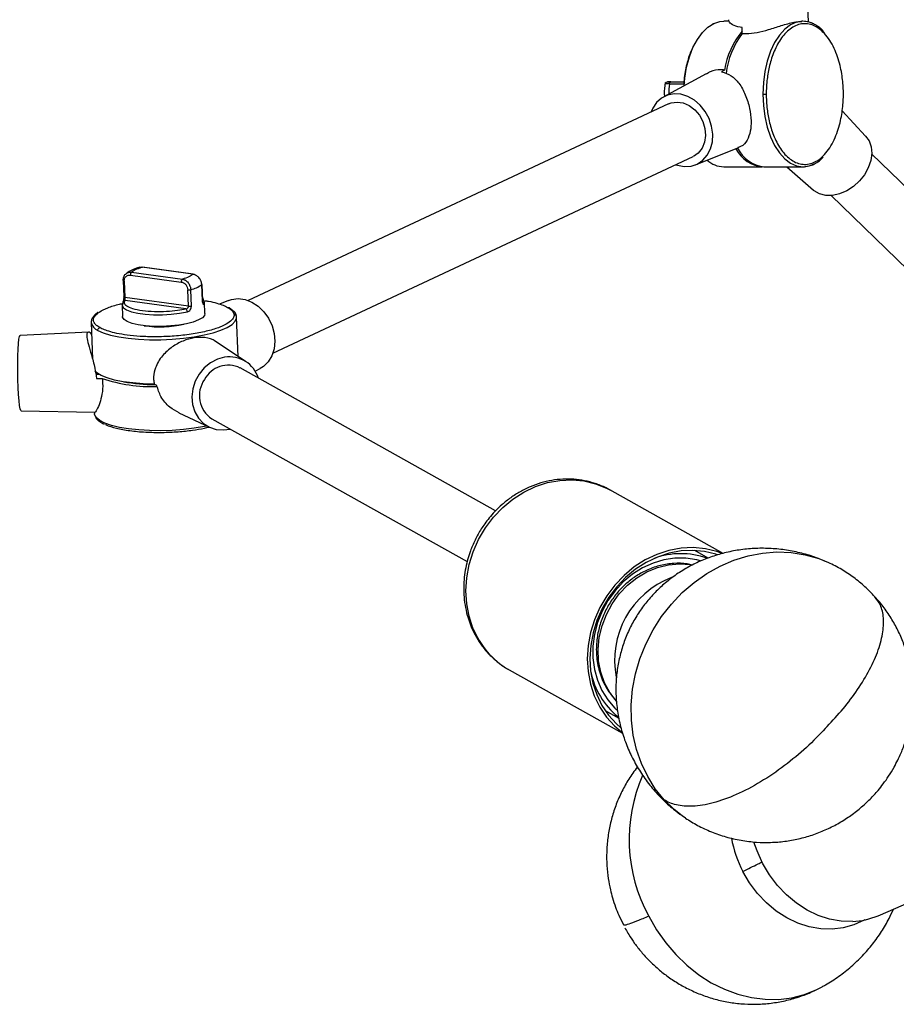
# Model space of a CAD drawing. Header units: millimetres. Extents: x -451 to 1441, y 43 to 1355.
# Tile 6 of 11: x -155 to 25, y 1018 to 1221. Entities that reach past the tile are written whole.
import ezdxf

# ---------------------------------------------------------------- set-up
doc = ezdxf.new("R2010")
doc.units = ezdxf.units.MM

msp = doc.modelspace()

# ---------------------------------------------------------------- linework, layer by layer
at = {"color": 7, "linetype": 'Continuous', "lineweight": 25}
for p, q in [((7.2, 1220.38), (6.67, 1235.53)), ((-9.16, 1220.53), (-10.28, 1220.53)), ((6.03, 1220.53), (5.81, 1220.53)), ((-6.46, 1218.02), (-6.44, 1219.23)), ((10.41, 1218.23), (10.08, 1218.59)), ((-13.86, 1209.73), (-22.65, 1204.96)), ((-10.1, 1210.47), (-10.73, 1210.13)), ((-21.61, 1208.02), (-18.48, 1208.03)), ((-21.48, 1207.64), (-18.55, 1207.64)), ((-21.64, 1203.51), (-108.32, 1162.98)), ((18.99, 1196.85), (14.15, 1202.06)), ((-16.09, 1190.94), (-7.36, 1194.41)), ((-103.24, 1152.11), (-16.56, 1192.64)), ((99.92, 1115.94), (20.22, 1193.23)), ((-10.28, 1190.53), (-2.33, 1190.53)), ((-1.91, 1190.53), (6.03, 1190.53)), ((2.73, 1190.53), (8.21, 1185.73)), ((11.87, 1184.62), (91.56, 1107.33)), ((-130.22, 1169.82), (-130.79, 1169.78)), ((-119.75, 1168.38), (-130.22, 1169.82)), ((-119.67, 1168.39), (-130.13, 1169.83)), ((-134.09, 1167.07), (-133.97, 1163.7)), ((-132.59, 1168.22), (-122.13, 1166.78)), ((-132.34, 1168.83), (-121.88, 1167.39)), ((-133.86, 1166.96), (-133.74, 1163.59)), ((-120.64, 1161.79), (-120.76, 1165.16)), ((-120.03, 1161.83), (-120.15, 1165.19)), ((-117.89, 1166.25), (-117.76, 1162.88)), ((-117.74, 1162.93), (-117.86, 1166.29)), ((-120.64, 1161.79), (-133.74, 1163.59)), ((-134.18, 1162.48), (-134.32, 1162.04)), ((-134.32, 1162.04), (-134.23, 1159.64)), ((-121.16, 1161.23), (-133.71, 1162.95)), ((-117.33, 1162.64), (-117.41, 1162.86)), ((-117.24, 1160.26), (-117.33, 1162.66)), ((-112.38, 1163), (-114.26, 1162.25)), ((-111.14, 1160.58), (-112.26, 1161.49)), ((-110.41, 1151.46), (-110.71, 1159.53)), ((-140.69, 1158.44), (-140.41, 1150.86)), ((-141.17, 1156.43), (-155.33, 1155.73)), ((-108.74, 1150.36), (-115.07, 1154.53)), ((-57.31, 1119.62), (-109.96, 1149.06)), ((-106.87, 1148.41), (-105.83, 1148.97)), ((-139.17, 1147.79), (-139.74, 1147.78)), ((-139.6, 1146.91), (-138.39, 1146.92)), ((-127.15, 1145.46), (-127.7, 1145.74)), ((-155.11, 1140.23), (-139.96, 1139.92)), ((-140.01, 1139.92), (-140, 1139.68)), ((-139.98, 1139.49), (-140, 1139.68)), ((-122.59, 1139.8), (-116.29, 1136.85)), ((-115.82, 1138.58), (-63.16, 1109.14)), ((-10.36, 1110.84), (-33.74, 1123.91)), ((-13.45, 1109.86), (-16.26, 1111.44)), ((10.52, 1109.3), (11.3, 1108.96)), ((-54.48, 1086.81), (-54.62, 1086.89)), ((-54.48, 1086.81), (-31.11, 1073.75)), ((-32.73, 1080.72), (-32.4, 1080.4)), ((-34.7, 1078.45), (-31.9, 1076.88)), ((21.55, 1036.16), (52.22, 1049.39)), ((-31.92, 1036.25), (-30.94, 1034.25)), ((9.44, 1021.19), (10.02, 1021.5))]:
    msp.add_line(p, q, dxfattribs=at)
at = {"color": 8, "linetype": 'Continuous', "lineweight": 25}
for p, q in [((-21.21, 1208.02), (-18.48, 1208.02)), ((-117.74, 1162.93), (-117.76, 1162.88)), ((-139.1, 1147.75), (-139.73, 1147.74)), ((-62.38, 1095.89), (-61.97, 1095.43)), ((-32.7, 1080.74), (-32.4, 1080.4))]:
    msp.add_line(p, q, dxfattribs=at)
at = {"color": 7, "linetype": 'Continuous', "lineweight": 25, "flags": 128}
for points in [[(-18.45, 1207.25), (-18.3, 1208.81), (-17.92, 1211.06), (-17.35, 1213.17), (-16.61, 1215.1), (-15.71, 1216.79), (-14.68, 1218.2), (-13.54, 1219.3), (-12.32, 1220.06)], [(-12.32, 1220.06), (-11.05, 1220.46), (-10.28, 1220.53)], [(8.25, 1219.98), (7.32, 1220.35), (6.03, 1220.53)], [(-21.48, 1207.64), (-21.47, 1207.72), (-21.44, 1207.79), (-21.42, 1207.86), (-21.38, 1207.91), (-21.34, 1207.96), (-21.3, 1207.99), (-21.26, 1208.01), (-21.21, 1208.02)], [(-20.16, 1190.96), (-19.82, 1190.85), (-18.4, 1190.58), (-17.01, 1190.67), (-15.72, 1191.11), (-14.59, 1191.87), (-13.67, 1192.92), (-13, 1194.21), (-12.62, 1195.68), (-12.54, 1197.27), (-12.77, 1198.89), (-13.29, 1200.48), (-14.09, 1201.95), (-15.12, 1203.24), (-16.33, 1204.29), (-17.68, 1205.05), (-19.09, 1205.49), (-20.5, 1205.58), (-21.85, 1205.31), (-23.07, 1204.71), (-24.1, 1203.8), (-24.9, 1202.62), (-25.24, 1201.83)], [(-21.64, 1203.51), (-21.11, 1203.72), (-19.89, 1203.89), (-18.61, 1203.7), (-17.37, 1203.16), (-16.24, 1202.29), (-15.28, 1201.17), (-14.57, 1199.85), (-14.14, 1198.41), (-14.02, 1196.96), (-14.22, 1195.58), (-14.73, 1194.35), (-15.51, 1193.36), (-16.52, 1192.66)], [(18.99, 1196.85), (19.68, 1195.88), (20.11, 1194.65), (20.23, 1193.28), (20.03, 1191.82), (19.52, 1190.34), (18.73, 1188.91), (17.69, 1187.61), (16.46, 1186.48), (15.08, 1185.58), (13.63, 1184.96), (12.16, 1184.64), (10.76, 1184.64), (9.49, 1184.96), (8.4, 1185.58), (8.21, 1185.73)], [(6.03, 1190.53), (7.32, 1190.71), (8.27, 1191.1)], [(-134.07, 1167.11), (-134.09, 1167.09), (-134.09, 1167.07)], [(-119.67, 1168.39), (-119.7, 1168.39), (-119.75, 1168.38)], [(-117.89, 1166.25), (-117.87, 1166.27), (-117.86, 1166.29)], [(-117.33, 1162.66), (-117.39, 1162.91), (-117.57, 1163.18)], [(-112.38, 1163), (-111.73, 1163.21), (-110.36, 1163.36), (-108.94, 1163.17), (-107.54, 1162.63), (-106.23, 1161.78), (-105.07, 1160.65), (-104.1, 1159.3), (-103.39, 1157.78), (-102.95, 1156.18), (-102.81, 1154.56), (-102.98, 1153), (-103.46, 1151.57), (-104.2, 1150.35), (-105.19, 1149.38), (-105.83, 1148.97)], [(-117.24, 1160.26), (-117.32, 1159.9), (-117.76, 1159.42), (-118.54, 1158.96), (-119.64, 1158.54), (-121.01, 1158.19), (-122.58, 1157.91), (-124.29, 1157.72), (-126.06, 1157.63), (-127.82, 1157.64), (-129.48, 1157.75), (-130.98, 1157.95), (-132.26, 1158.25), (-133.25, 1158.61), (-133.91, 1159.04), (-134.21, 1159.51), (-134.23, 1159.64)], [(-110.71, 1159.53), (-110.81, 1159.96), (-111.01, 1160.3)], [(-155.11, 1140.23), (-155.17, 1140.27), (-155.3, 1140.62), (-155.43, 1141.31), (-155.55, 1142.32), (-155.65, 1143.59), (-155.74, 1145.06), (-155.8, 1146.68), (-155.83, 1148.35), (-155.83, 1150), (-155.81, 1151.56), (-155.75, 1152.96), (-155.67, 1154.12), (-155.57, 1154.99), (-155.46, 1155.54), (-155.33, 1155.73), (-155.33, 1155.73)], [(-113.17, 1151.27), (-114.67, 1150.86), (-116.1, 1150.11), (-117.37, 1149.08), (-118.43, 1147.79), (-119.24, 1146.32), (-119.75, 1144.74), (-119.94, 1143.11), (-119.8, 1141.51), (-119.33, 1140.02), (-118.57, 1138.71), (-117.54, 1137.64), (-116.29, 1136.86), (-114.88, 1136.4), (-113.38, 1136.29), (-112.06, 1136.48)], [(-127.7, 1145.74), (-129.95, 1145.81), (-132.1, 1145.98), (-134.08, 1146.24), (-135.86, 1146.58), (-137.39, 1147.01), (-138.62, 1147.5), (-139.54, 1148.05), (-139.92, 1148.39)], [(-10.58, 1110.81), (-11.67, 1111.21), (-14.06, 1111.8), (-16.54, 1112.03), (-19.06, 1111.92), (-21.58, 1111.45), (-24.06, 1110.64), (-26.46, 1109.5), (-28.72, 1108.05), (-30.83, 1106.31), (-32.73, 1104.32), (-34.4, 1102.11), (-35.81, 1099.71), (-36.93, 1097.17), (-37.74, 1094.53), (-38.24, 1091.84), (-38.41, 1089.14), (-38.25, 1086.47), (-37.76, 1083.9), (-36.95, 1081.45), (-35.84, 1079.17), (-34.44, 1077.09), (-32.78, 1075.27), (-31.33, 1074.04)], [(-11.54, 1110.53), (-11.88, 1110.65), (-14.21, 1111.22), (-16.61, 1111.45), (-19.06, 1111.34), (-21.51, 1110.88), (-23.92, 1110.09), (-26.25, 1108.99), (-28.45, 1107.58), (-30.5, 1105.89), (-32.34, 1103.95), (-33.97, 1101.8), (-35.33, 1099.47), (-36.42, 1097.01), (-37.22, 1094.44), (-37.7, 1091.82), (-37.87, 1089.2), (-37.71, 1086.61), (-37.23, 1084.11), (-36.45, 1081.73), (-35.37, 1079.51), (-34.01, 1077.5), (-32.39, 1075.72), (-31.54, 1074.97)], [(-15.05, 1109.33), (-15.83, 1109.53), (-18.05, 1109.86), (-20.32, 1109.86), (-22.6, 1109.51), (-24.85, 1108.83), (-27.02, 1107.83), (-29.07, 1106.53), (-30.97, 1104.96), (-32.67, 1103.14), (-34.14, 1101.11), (-35.36, 1098.91), (-36.29, 1096.58), (-36.92, 1094.18), (-37.25, 1091.74), (-37.25, 1089.31), (-36.94, 1086.94), (-36.32, 1084.68), (-35.4, 1082.57), (-34.19, 1080.65), (-32.73, 1078.96), (-32.29, 1078.54)], [(-18.16, 1056.27), (-18.17, 1056.28), (-18.87, 1056.77)], [(16.32, 1034.96), (13.94, 1035.03), (11.55, 1035.45), (9.19, 1036.22), (6.9, 1037.32), (4.71, 1038.74), (2.67, 1040.44), (0.8, 1042.41), (-0.85, 1044.6), (-2.26, 1046.98), (-3.41, 1049.51), (-4.04, 1051.33)]]:
    msp.add_lwpolyline(points, dxfattribs=at)
at = {"color": 8, "linetype": 'Continuous', "lineweight": 25, "flags": 128}
for points in [[(6.03, 1220.53), (4.75, 1220.35), (3.49, 1219.8), (2.3, 1218.9), (1.2, 1217.67), (0.22, 1216.14), (-0.62, 1214.35), (-1.29, 1212.34), (-1.79, 1210.17), (-2.09, 1207.88), (-2.19, 1205.53)], [(-2.19, 1205.53), (-2.09, 1203.18), (-1.79, 1200.9), (-1.29, 1198.72), (-0.62, 1196.71), (0.22, 1194.92), (1.2, 1193.4), (2.3, 1192.17), (3.49, 1191.26), (4.75, 1190.71), (6.03, 1190.53)], [(-130.22, 1169.82), (-130.16, 1169.83), (-130.13, 1169.83)], [(-134.09, 1167.07), (-134.09, 1167.06), (-134.09, 1167.04), (-134.06, 1167.02), (-134.03, 1167), (-133.98, 1166.98), (-133.93, 1166.97), (-133.86, 1166.96)], [(-134.32, 1162.04), (-134.31, 1161.98), (-134.04, 1161.49), (-133.4, 1161.05), (-132.4, 1160.67), (-131.09, 1160.36), (-129.55, 1160.15), (-127.83, 1160.04), (-126.01, 1160.03), (-124.19, 1160.14), (-122.44, 1160.34), (-120.85, 1160.64)], [(-117.46, 1162.23), (-117.33, 1162.57), (-117.33, 1162.66)], [(-139.32, 1156.82), (-138.18, 1156.3), (-136.72, 1155.85), (-135, 1155.47), (-133.04, 1155.18), (-130.91, 1154.98), (-128.65, 1154.89), (-126.31, 1154.89), (-123.96, 1154.99), (-121.65, 1155.19), (-119.44, 1155.49), (-117.39, 1155.87), (-115.54, 1156.33), (-113.94, 1156.85), (-112.63, 1157.43), (-111.64, 1158.04), (-111, 1158.68), (-110.72, 1159.32), (-110.71, 1159.53)], [(-116.8, 1137.1), (-117.31, 1136.99), (-119.42, 1136.64), (-121.67, 1136.37), (-123.99, 1136.2), (-126.35, 1136.12), (-128.66, 1136.15), (-130.89, 1136.28), (-132.98, 1136.51), (-134.87, 1136.82), (-136.51, 1137.23), (-137.88, 1137.7), (-138.92, 1138.24), (-139.63, 1138.83), (-139.97, 1139.45), (-139.98, 1139.49)], [(-61.97, 1095.43), (-62.77, 1097.88), (-63.26, 1100.46), (-63.42, 1103.12), (-63.25, 1105.82), (-62.76, 1108.52), (-61.94, 1111.15), (-60.82, 1113.69), (-59.41, 1116.09), (-57.74, 1118.3), (-55.84, 1120.3), (-53.74, 1122.03), (-51.47, 1123.48), (-49.07, 1124.62), (-46.6, 1125.43), (-44.07, 1125.9), (-41.55, 1126.02), (-39.08, 1125.78), (-36.69, 1125.19), (-34.42, 1124.27), (-33.74, 1123.91)], [(-22.54, 1060.04), (-24.38, 1062.31), (-25.95, 1064.82), (-27.24, 1067.52), (-28.24, 1070.39), (-28.92, 1073.39), (-29.29, 1076.49), (-29.33, 1079.65), (-29.05, 1082.83), (-28.46, 1086), (-27.55, 1089.12), (-26.34, 1092.16), (-24.84, 1095.07), (-23.08, 1097.83), (-21.06, 1100.4), (-18.82, 1102.75), (-16.39, 1104.85), (-13.78, 1106.68), (-11.03, 1108.22), (-8.17, 1109.45), (-5.24, 1110.35), (-2.27, 1110.92), (0.7, 1111.15), (3.65, 1111.03), (6.53, 1110.57), (9.31, 1109.77), (10.52, 1109.3)], [(-32.4, 1080.4), (-33.77, 1082.17), (-34.85, 1084.17), (-35.62, 1086.36), (-36.06, 1088.68), (-36.17, 1091.09), (-35.93, 1093.52), (-35.36, 1095.93), (-34.47, 1098.26), (-33.28, 1100.46), (-31.81, 1102.48), (-30.1, 1104.28), (-28.18, 1105.81), (-26.1, 1107.04), (-23.91, 1107.94), (-21.65, 1108.5), (-19.38, 1108.7), (-17.14, 1108.53), (-16.76, 1108.47)], [(-18.87, 1056.77), (-20.46, 1058.02), (-22.54, 1060.04)], [(18.79, 1035.28), (18.66, 1035.21), (16.58, 1034.25), (14.37, 1033.62), (12.07, 1033.35), (9.72, 1033.42), (7.35, 1033.84), (5.01, 1034.61), (2.74, 1035.71), (0.57, 1037.11), (-1.45, 1038.81), (-3.29, 1040.76), (-4.93, 1042.93), (-6.32, 1045.3)], [(-25.73, 1036.06), (-24.1, 1033.23), (-22.23, 1030.58), (-20.14, 1028.14), (-17.86, 1025.94), (-15.41, 1024), (-12.83, 1022.35), (-10.14, 1021), (-7.38, 1019.97), (-4.57, 1019.27), (-1.76, 1018.92), (1.03, 1018.91), (3.77, 1019.25), (6.41, 1019.93), (8.94, 1020.94), (9.44, 1021.19)]]:
    msp.add_lwpolyline(points, dxfattribs=at)
at = {"color": 7, "linetype": 'Continuous', "lineweight": 25}
for centre, radius, start, end in [((5.91, 1208.06), 16.19, 139.8098, 171.4537), ((7.74, 1207.48), 17.69, 143.4083, 172.5874), ((-1.81, 1197.13), 6.6, 205.87, 267.2846), ((-1.1, 1197.55), 7.07, 206.62, 263.3758), ((-10.12, 1195.91), 5.38, 228.3274, 268.3181), ((-131.93, 1168.3), 0.67, 128.4364, 186.8794), ((-121.47, 1166.86), 0.67, 128.4364, 186.8794), ((-120.55, 1166.76), 1.61, 262.5524, 284.3578), ((-121.57, 1171.2), 6.17, 283.3236, 306.6644), ((-121.5, 1160.67), 0.648, 357.5191, 58.5877), ((-120.43, 1163.39), 1.61, 262.5524, 284.3578), ((-126.47, 1180.19), 22.65, 261.6918, 282.4917), ((-112.14, 1145.15), 6.2, 16.8623, 99.5036), ((-112.44, 1144.13), 5.51, 63.316, 152.5507), ((-128.36, 1175.92), 30.69, 250.9118, 272.3859), ((-127.45, 1182.98), 37.33, 259.9336, 269.9106), ((-112.64, 1143.36), 5.74, 144.7747, 236.3198), ((-19.14, 1094.81), 15.97, 70.2083, 109.9472), ((-21.99, 1089.65), 16.03, 191.7022, 230.8934), ((15.67, 1049.84), 14.89, 272.4949, 293.2691)]:
    msp.add_arc(centre, radius, start, end, dxfattribs=at)
at = {"color": 8, "linetype": 'Continuous', "lineweight": 25}
for centre, radius, start, end in [((-6.42, 1205.54), 15.2, 172.0481, 180.0736), ((-117.97, 1162.2), 0.51, 2.8581, 60.2447), ((-138.59, 1158.82), 2.13, 190.4197, 250.0171), ((-14.45, 1088.78), 18.32, 111.0746, 191.1288), ((-45.98, 1101.75), 17.19, 201.579, 239.8034), ((2.99, 1051.85), 32.78, 156.1774, 208.7954), ((16.02, 1056.92), 25.18, 190.9871, 207.485)]:
    msp.add_arc(centre, radius, start, end, dxfattribs=at)
at = {"color": 7, "linetype": 'Continuous', "lineweight": 25}
for points, knots in [([(-12.59, 1219.91), (-12.58, 1219.93), (-12.55, 1219.99), (-12.45, 1220.04), (-12.36, 1220.05), (-12.32, 1220.06)], [0, 0, 0, 0, 0.128628, 0.581284, 1, 1, 1, 1]), ([(-6.44, 1219.23), (-7.05, 1219.35), (-8.27, 1219.58), (-9.23, 1220.3), (-9.24, 1220.69), (-9.24, 1220.86)], [0, 0, 0, 0, 0.359741, 0.717915, 1, 1, 1, 1]), ([(-6.46, 1218.02), (-6.2, 1218), (-5.28, 1217.94), (-3.42, 1218.17), (-0.91, 1218.84), (1.71, 1219.68), (4.17, 1220.4), (5.3, 1220.47), (5.81, 1220.51)], [0, 0, 0, 0, 0.070123, 0.244799, 0.418698, 0.611977, 0.824783, 1, 1, 1, 1]), ([(8.46, 1219.89), (8.41, 1219.92), (8.05, 1220.13), (7.25, 1220.43), (6.46, 1220.49), (6.03, 1220.53)], [0, 0, 0, 0, 0.061523, 0.487752, 1, 1, 1, 1]), ([(10.24, 1218.5), (10.1, 1218.67), (9.74, 1219.08), (9.13, 1219.52), (8.67, 1219.78), (8.46, 1219.89)], [0, 0, 0, 0, 0.265649, 0.659164, 1, 1, 1, 1]), ([(14.4, 1205.53), (14.4, 1206.44), (14.35, 1207.43), (14.11, 1209.57), (13.91, 1210.71), (13.44, 1212.47), (13.26, 1213.06), (12.82, 1214.23), (12.57, 1214.81), (12.01, 1215.93), (11.69, 1216.47), (10.99, 1217.46), (10.6, 1217.92), (10.19, 1218.32)], [0, 0, 0, 0, 0.25, 0.25, 0.5, 0.5, 0.625, 0.625, 0.75, 0.75, 0.875, 0.875, 1, 1, 1, 1]), ([(-16.79, 1214.8), (-16.83, 1214.73), (-17.25, 1213.95), (-17.84, 1212), (-18.43, 1209.48), (-18.51, 1207.79), (-18.53, 1207.2)], [0, 0, 0, 0, 0.031942, 0.394518, 0.787788, 1, 1, 1, 1]), ([(-10.1, 1210.47), (-10.37, 1210.5), (-11.31, 1210.61), (-12.66, 1210.4), (-13.57, 1209.82), (-13.82, 1209.66)], [0, 0, 0, 0, 0.224795, 0.784758, 1, 1, 1, 1]), ([(-10.73, 1210.13), (-10.04, 1209.91), (-8.67, 1209.48), (-7.04, 1207.77), (-5.74, 1205.45), (-4.89, 1202.68), (-4.57, 1200.03), (-4.72, 1197.75), (-5.4, 1195.92), (-6.29, 1194.8), (-7.18, 1194.55), (-7.38, 1194.49)], [0, 0, 0, 0, 0.116547, 0.232586, 0.360517, 0.489558, 0.605553, 0.715601, 0.832341, 0.960913, 1, 1, 1, 1]), ([(-22.32, 1207.89), (-22.45, 1207.1), (-22.6, 1206.15), (-22.5, 1205.21), (-22.49, 1205.05)], [0, 0, 0, 0, 0.835894, 1, 1, 1, 1]), ([(-21.69, 1208.01), (-21.86, 1208), (-22.06, 1207.99), (-22.24, 1207.86), (-22.3, 1207.79), (-22.34, 1207.71), (-22.36, 1207.65), (-22.37, 1207.61), (-22.37, 1207.6)], [0, 0, 0, 0, 0.624544, 0.738239, 0.836355, 0.92156, 0.961168, 1, 1, 1, 1]), ([(-21.21, 1208.02), (-21.3, 1208.02), (-21.38, 1208.02), (-21.52, 1208.02), (-21.58, 1208.02), (-21.69, 1208.02), (-21.74, 1208.02), (-21.81, 1208.02), (-21.84, 1208.02), (-21.89, 1208.02), (-21.89, 1208.02), (-21.8, 1208.02), (-21.72, 1208.02), (-21.61, 1208.02)], [0, 0, 0, 0, 0.125, 0.125, 0.25, 0.25, 0.375, 0.375, 0.5, 0.5, 0.75, 0.75, 1, 1, 1, 1]), ([(-18.29, 1208.02), (-18.34, 1208.02), (-18.41, 1207.98), (-18.5, 1207.84), (-18.54, 1207.74), (-18.55, 1207.64)], [0, 0, 0, 0, 0.5, 0.5, 1, 1, 1, 1]), ([(-2.19, 1205.53), (-2.14, 1205.53), (-2.08, 1205.53), (-1.95, 1205.53), (-1.88, 1205.53), (-1.75, 1205.53), (-1.68, 1205.53), (-1.57, 1205.53), (-1.53, 1205.53), (-1.5, 1205.53)], [0, 0, 0, 0, 0.25, 0.25, 0.5, 0.5, 0.75, 0.75, 1, 1, 1, 1]), ([(10.19, 1192.74), (10.6, 1193.14), (10.99, 1193.6), (11.69, 1194.59), (12.01, 1195.13), (12.57, 1196.25), (12.82, 1196.83), (13.26, 1198), (13.44, 1198.59), (13.91, 1200.35), (14.11, 1201.49), (14.35, 1203.63), (14.4, 1204.62), (14.4, 1205.53)], [0, 0, 0, 0, 0.125, 0.125, 0.25, 0.25, 0.375, 0.375, 0.5, 0.5, 0.75, 0.75, 1, 1, 1, 1]), ([(14.4, 1205.53), (14.43, 1205.53), (14.5, 1205.53), (14.48, 1205.53), (14.42, 1205.53), (14.39, 1205.53)], [0, 0, 0, 0, 0.362345, 0.754061, 1, 1, 1, 1]), ([(8.47, 1191.17), (8.68, 1191.29), (9.14, 1191.54), (9.74, 1191.98), (10.1, 1192.39), (10.24, 1192.56)], [0, 0, 0, 0, 0.33566, 0.732265, 1, 1, 1, 1]), ([(6.03, 1190.53), (6.46, 1190.57), (7.25, 1190.63), (8.06, 1190.93), (8.42, 1191.14), (8.47, 1191.17)], [0, 0, 0, 0, 0.508883, 0.932312, 1, 1, 1, 1]), ([(-130.64, 1169.83), (-131.34, 1169.63), (-132.53, 1169.28), (-133.26, 1168.64), (-133.56, 1168.39)], [0, 0, 0, 0, 0.593499, 1, 1, 1, 1]), ([(-132.34, 1168.83), (-132.18, 1169.01), (-131.91, 1169.19), (-131.18, 1169.53), (-130.73, 1169.68), (-130.22, 1169.82)], [0, 0, 0, 0, 0.5, 0.5, 1, 1, 1, 1]), ([(-134.07, 1167.11), (-134.07, 1167.24), (-134.07, 1167.49), (-133.93, 1167.95), (-133.77, 1168.31), (-133.57, 1168.43), (-133.56, 1168.43)], [0, 0, 0, 0, 0.245848, 0.492238, 0.979744, 1, 1, 1, 1]), ([(-133.86, 1166.96), (-133.86, 1167.06), (-133.86, 1167.15), (-133.83, 1167.33), (-133.81, 1167.42), (-133.75, 1167.59), (-133.71, 1167.67), (-133.62, 1167.81), (-133.56, 1167.88), (-133.39, 1168.05), (-133.24, 1168.14), (-132.93, 1168.23), (-132.76, 1168.24), (-132.59, 1168.22)], [0, 0, 0, 0, 0.125, 0.125, 0.25, 0.25, 0.375, 0.375, 0.5, 0.5, 0.75, 0.75, 1, 1, 1, 1]), ([(-119.75, 1168.38), (-119.92, 1168.2), (-120.19, 1168.02), (-120.92, 1167.68), (-121.37, 1167.52), (-121.88, 1167.39)], [0, 0, 0, 0, 0.5, 0.5, 1, 1, 1, 1]), ([(-121.88, 1167.39), (-121.84, 1167.38), (-121.77, 1167.36), (-121.66, 1167.33), (-121.54, 1167.29), (-121.4, 1167.23), (-121.2, 1167.11), (-120.95, 1166.93), (-120.69, 1166.65), (-120.47, 1166.32), (-120.32, 1166), (-120.22, 1165.71), (-120.17, 1165.45), (-120.16, 1165.28), (-120.15, 1165.19)], [0, 0, 0, 0, 0.046496, 0.088296, 0.124947, 0.18949, 0.250157, 0.377978, 0.499776, 0.625803, 0.749349, 0.833181, 0.917011, 1, 1, 1, 1]), ([(-117.89, 1166.25), (-117.89, 1166.29), (-117.89, 1166.38), (-117.91, 1166.5), (-117.93, 1166.63), (-117.97, 1166.76), (-118, 1166.89), (-118.08, 1167.09), (-118.22, 1167.37), (-118.46, 1167.69), (-118.74, 1167.96), (-119, 1168.13), (-119.23, 1168.24), (-119.4, 1168.31), (-119.57, 1168.35), (-119.69, 1168.37), (-119.75, 1168.38)], [0, 0, 0, 0, 0.041268, 0.082846, 0.124635, 0.16653, 0.208425, 0.250214, 0.373773, 0.499811, 0.621575, 0.749345, 0.810065, 0.874657, 0.931768, 1, 1, 1, 1]), ([(-122.13, 1166.78), (-121.96, 1166.76), (-121.79, 1166.7), (-121.55, 1166.56), (-121.47, 1166.51), (-121.33, 1166.39), (-121.26, 1166.32), (-121.13, 1166.17), (-121.07, 1166.09), (-120.97, 1165.92), (-120.92, 1165.83), (-120.81, 1165.55), (-120.77, 1165.35), (-120.76, 1165.16)], [0, 0, 0, 0, 0.25, 0.25, 0.375, 0.375, 0.5, 0.5, 0.625, 0.625, 0.75, 0.75, 1, 1, 1, 1]), ([(-133.97, 1163.7), (-133.97, 1163.63), (-133.97, 1163.5), (-133.99, 1163.3), (-134.01, 1163.13), (-134.04, 1162.98), (-134.06, 1162.87), (-134.09, 1162.77), (-134.1, 1162.75), (-134.11, 1162.74)], [0, 0, 0, 0, 0.149815, 0.292419, 0.429098, 0.559222, 0.681592, 0.796749, 1, 1, 1, 1]), ([(-133.74, 1163.59), (-133.74, 1163.57), (-133.74, 1163.53), (-133.74, 1163.47), (-133.73, 1163.41), (-133.73, 1163.35), (-133.73, 1163.29), (-133.73, 1163.23), (-133.73, 1163.17), (-133.73, 1163.1), (-133.73, 1163.04), (-133.72, 1162.98), (-133.71, 1162.96), (-133.71, 1162.95)], [0, 0, 0, 0, 0.07038, 0.140676, 0.211166, 0.28213, 0.353841, 0.426561, 0.500545, 0.621438, 0.750155, 0.86819, 1, 1, 1, 1]), ([(-117.53, 1163.18), (-117.55, 1163.25), (-117.59, 1163.39), (-117.7, 1163.47), (-117.76, 1163.51)], [0, 0, 0, 0, 0.512496, 1, 1, 1, 1]), ([(-138.98, 1160.59), (-138.97, 1160.61), (-138.61, 1160.92), (-137.24, 1161.49), (-135.57, 1162.09), (-134.3, 1162.33), (-134.04, 1162.38)], [0, 0, 0, 0, 0.022547, 0.440647, 0.88373, 1, 1, 1, 1]), ([(-112.55, 1161.56), (-112.29, 1161.42), (-112.06, 1161.26), (-111.66, 1160.92), (-111.49, 1160.73), (-111.27, 1160.32), (-111.21, 1160.1), (-111.25, 1159.63), (-111.35, 1159.37), (-111.76, 1158.85), (-112.07, 1158.57), (-112.94, 1158.02), (-113.5, 1157.74), (-114.87, 1157.2), (-115.69, 1156.94), (-117.54, 1156.47), (-118.57, 1156.26), (-120.77, 1155.91), (-121.93, 1155.77), (-124.27, 1155.58), (-125.45, 1155.52), (-127.71, 1155.48), (-128.81, 1155.5), (-130.84, 1155.59), (-131.78, 1155.67), (-133.47, 1155.86), (-134.23, 1155.98), (-135.58, 1156.23), (-136.16, 1156.37), (-137.17, 1156.65), (-137.6, 1156.8), (-138.33, 1157.09), (-138.63, 1157.23), (-138.89, 1157.38)], [0, 0, 0, 0, 0.0625, 0.0625, 0.125, 0.125, 0.1875, 0.1875, 0.25, 0.25, 0.3125, 0.3125, 0.375, 0.375, 0.4375, 0.4375, 0.5, 0.5, 0.5625, 0.5625, 0.625, 0.625, 0.6875, 0.6875, 0.75, 0.75, 0.8125, 0.8125, 0.875, 0.875, 0.9375, 0.9375, 1, 1, 1, 1]), ([(-134.11, 1162.74), (-134.11, 1162.74), (-134.13, 1162.71), (-134.17, 1162.63), (-134.18, 1162.54), (-134.18, 1162.48)], [0, 0, 0, 0, 0.001506, 0.350918, 1, 1, 1, 1]), ([(-121.16, 1161.23), (-121.66, 1161.11), (-122.25, 1161), (-123.58, 1160.81), (-124.33, 1160.74), (-125.94, 1160.64), (-126.79, 1160.63), (-128.5, 1160.68), (-129.34, 1160.74), (-130.86, 1160.95), (-131.53, 1161.09), (-132.63, 1161.43), (-133.04, 1161.62), (-133.61, 1162.01), (-133.76, 1162.21), (-133.86, 1162.6), (-133.82, 1162.78), (-133.71, 1162.95)], [0, 0, 0, 0, 0.125, 0.125, 0.25, 0.25, 0.375, 0.375, 0.5, 0.5, 0.625, 0.625, 0.75, 0.75, 0.875, 0.875, 1, 1, 1, 1]), ([(-121.16, 1161.23), (-121.14, 1161.23), (-121.09, 1161.24), (-121.02, 1161.26), (-120.95, 1161.29), (-120.87, 1161.33), (-120.78, 1161.41), (-120.7, 1161.52), (-120.64, 1161.65), (-120.64, 1161.75), (-120.64, 1161.79)], [0, 0, 0, 0, 0.089832, 0.173485, 0.251042, 0.37995, 0.501129, 0.671279, 0.836421, 1, 1, 1, 1]), ([(-120.85, 1160.64), (-120.74, 1160.67), (-120.62, 1160.72), (-120.42, 1160.86), (-120.33, 1160.96), (-120.17, 1161.18), (-120.12, 1161.3), (-120.04, 1161.56), (-120.02, 1161.7), (-120.03, 1161.83)], [0, 0, 0, 0, 0.25, 0.25, 0.5, 0.5, 0.75, 0.75, 1, 1, 1, 1]), ([(-117.76, 1162.88), (-117.76, 1162.75), (-117.74, 1162.63), (-117.7, 1162.43), (-117.67, 1162.34), (-117.61, 1162.22), (-117.58, 1162.19), (-117.51, 1162.17), (-117.48, 1162.19), (-117.46, 1162.23)], [0, 0, 0, 0, 0.25, 0.25, 0.5, 0.5, 0.75, 0.75, 1, 1, 1, 1]), ([(-117.73, 1162.61), (-117.72, 1162.62), (-117.72, 1162.62), (-117.72, 1162.67), (-117.73, 1162.76), (-117.74, 1162.87), (-117.74, 1162.93)], [0, 0, 0, 0, 0.111324, 0.370282, 0.663681, 1, 1, 1, 1]), ([(-117.19, 1162.93), (-116.97, 1162.89), (-116.05, 1162.76), (-114.79, 1162.44), (-113.45, 1162.02), (-112.84, 1161.7), (-112.55, 1161.56)], [0, 0, 0, 0, 0.109207, 0.4426, 0.738478, 1, 1, 1, 1]), ([(-112.55, 1161.56), (-112.48, 1161.56), (-112.35, 1161.56), (-112.19, 1161.46), (-112.11, 1161.34), (-112.1, 1161.27), (-112.09, 1161.25)], [0, 0, 0, 0, 0.314325, 0.654128, 0.918495, 1, 1, 1, 1]), ([(-139.34, 1160.47), (-139.35, 1160.47), (-139.54, 1160.36), (-139.8, 1160.12), (-140.21, 1159.73), (-140.6, 1159.18), (-140.66, 1158.7), (-140.69, 1158.44)], [0, 0, 0, 0, 0.001536, 0.198743, 0.400713, 0.663158, 1, 1, 1, 1]), ([(-110.71, 1159.53), (-110.75, 1159.91), (-110.8, 1160.31), (-111.12, 1160.57), (-111.14, 1160.58)], [0, 0, 0, 0, 0.948354, 1, 1, 1, 1]), ([(-139.32, 1156.82), (-139.32, 1156.88), (-139.32, 1156.94), (-139.28, 1157.07), (-139.24, 1157.13), (-139.16, 1157.24), (-139.11, 1157.28), (-139, 1157.35), (-138.94, 1157.37), (-138.89, 1157.38)], [0, 0, 0, 0, 0.25, 0.25, 0.5, 0.5, 0.75, 0.75, 1, 1, 1, 1]), ([(-140.6, 1156.05), (-140.7, 1156.16), (-141.12, 1156.59), (-141.55, 1156.4), (-141.64, 1155.51), (-141.29, 1153.92), (-140.64, 1151.76), (-139.93, 1149.31), (-139.7, 1147.62), (-139.6, 1146.91)], [0, 0, 0, 0, 0.053722, 0.227819, 0.383925, 0.534186, 0.695214, 0.871899, 1, 1, 1, 1]), ([(-115.08, 1154.53), (-115.09, 1154.54), (-115.61, 1155.06), (-117.15, 1155.4), (-119.59, 1155.37), (-122.07, 1154.57), (-124.36, 1153.24), (-126.38, 1151.32), (-127.61, 1149.04), (-127.88, 1147.06), (-127.74, 1146.06), (-127.7, 1145.74)], [0, 0, 0, 0, 0.002935, 0.15571, 0.296899, 0.423114, 0.550191, 0.690788, 0.843511, 0.949658, 1, 1, 1, 1]), ([(-138.39, 1146.92), (-138.36, 1146.59), (-138.26, 1145.45), (-138.4, 1143.6), (-138.92, 1141.7), (-139.52, 1140.4), (-139.97, 1139.77), (-139.96, 1139.94), (-139.96, 1139.95)], [0, 0, 0, 0, 0.083583, 0.291786, 0.499064, 0.729442, 0.983094, 1, 1, 1, 1]), ([(-122.56, 1139.84), (-123.21, 1140.19), (-124.7, 1140.98), (-126.4, 1142.98), (-126.92, 1144.68), (-127.15, 1145.46)], [0, 0, 0, 0, 0.294379, 0.674094, 1, 1, 1, 1]), ([(-139.78, 1139.11), (-139.74, 1138.96), (-139.6, 1138.51), (-139.01, 1138.04), (-138.33, 1137.67), (-138.01, 1137.5)], [0, 0, 0, 0, 0.206381, 0.620764, 1, 1, 1, 1]), ([(-137.7, 1137.44), (-137.66, 1137.42), (-137.16, 1137.11), (-135.51, 1136.64), (-132.79, 1136.11), (-129.51, 1135.81), (-126.09, 1135.75), (-122.79, 1135.89), (-119.86, 1136.21), (-117.72, 1136.56), (-116.68, 1136.81), (-116.37, 1136.89)], [0, 0, 0, 0, 0.013635, 0.154349, 0.299395, 0.44444, 0.585155, 0.717935, 0.840353, 0.951222, 1, 1, 1, 1]), ([(-33.59, 1123.78), (-33.9, 1123.97), (-34.91, 1124.58), (-36.72, 1125.27), (-38.95, 1125.87), (-41.18, 1126.16), (-43.45, 1126.18), (-45.73, 1125.93), (-47.98, 1125.4), (-50.16, 1124.62), (-52.25, 1123.59), (-54.2, 1122.35), (-55.96, 1120.96), (-57.43, 1119.55), (-58.6, 1118.21), (-59.78, 1116.68), (-60.49, 1115.51), (-60.93, 1114.77)], [0, 0, 0, 0, 0.035472, 0.114237, 0.186276, 0.258435, 0.330738, 0.403167, 0.475649, 0.548044, 0.620099, 0.691345, 0.760732, 0.825066, 0.876249, 0.922013, 1, 1, 1, 1]), ([(-60.93, 1114.77), (-61.34, 1113.99), (-61.91, 1112.89), (-62.57, 1111.18), (-63.06, 1109.68), (-63.5, 1107.86), (-63.79, 1105.91), (-63.91, 1103.87), (-63.84, 1101.76), (-63.54, 1099.64), (-63.07, 1097.66), (-62.6, 1096.45), (-62.38, 1095.89)], [0, 0, 0, 0, 0.131887, 0.186223, 0.276243, 0.369817, 0.470218, 0.574987, 0.683128, 0.793856, 0.906626, 1, 1, 1, 1]), ([(10.51, 1109.26), (10.09, 1109.45), (8.7, 1110.06), (6.21, 1110.81), (3.08, 1111.5), (-0.07, 1111.86), (-3.22, 1111.93), (-6.33, 1111.69), (-9.36, 1111.16), (-12.31, 1110.35), (-15.12, 1109.27), (-17.79, 1107.94), (-20.3, 1106.36), (-22.61, 1104.56), (-24.72, 1102.55), (-26.61, 1100.35), (-28.26, 1097.96), (-29.67, 1095.41), (-30.82, 1092.7), (-31.69, 1089.84), (-32.27, 1086.87), (-32.54, 1083.79), (-32.48, 1080.65), (-32.09, 1077.48), (-31.37, 1074.32), (-30.31, 1071.23), (-28.94, 1068.25), (-27.26, 1065.4), (-25.3, 1062.74), (-23.08, 1060.29), (-20.93, 1058.29), (-19.45, 1057.22), (-18.86, 1056.8)], [0, 0, 0, 0, 0.014995, 0.050921, 0.086557, 0.121875, 0.156851, 0.19146, 0.225686, 0.259511, 0.292928, 0.325935, 0.358544, 0.390785, 0.422721, 0.454451, 0.486127, 0.51794, 0.550101, 0.582745, 0.616025, 0.650021, 0.68473, 0.720078, 0.755951, 0.792221, 0.828767, 0.865483, 0.902279, 0.939081, 0.975825, 1, 1, 1, 1]), ([(-16.7, 1108.43), (-17.07, 1108.52), (-18.34, 1108.84), (-20.56, 1108.84), (-23.28, 1108.46), (-25.87, 1107.57), (-28.2, 1106.32), (-30.23, 1104.8), (-32.02, 1103.03), (-33.6, 1100.96), (-34.94, 1098.55), (-35.94, 1095.87), (-36.52, 1092.92), (-36.6, 1089.72), (-36, 1086.42), (-34.75, 1083.29), (-33.4, 1081.56), (-32.73, 1080.72)], [0, 0, 0, 0, 0.027994, 0.096718, 0.165757, 0.232951, 0.296789, 0.356042, 0.413121, 0.474266, 0.538844, 0.605734, 0.674197, 0.750673, 0.833709, 0.918319, 1, 1, 1, 1]), ([(20.86, 1101.91), (20.55, 1102.26), (19.58, 1103.35), (17.74, 1104.98), (15.34, 1106.76), (13.16, 1108.06), (11.78, 1108.73), (11.29, 1108.96)], [0, 0, 0, 0, 0.11725, 0.364957, 0.61426, 0.865137, 1, 1, 1, 1]), ([(10.65, 1074.74), (11.77, 1075.93), (14.09, 1078.37), (17.1, 1082.31), (19.67, 1086.42), (21.55, 1090.5), (22.6, 1094.29), (22.77, 1097.57), (22.22, 1100.17), (21.28, 1101.36), (20.85, 1101.9)], [0, 0, 0, 0, 0.116476, 0.24009, 0.369335, 0.502174, 0.636196, 0.76652, 0.893259, 1, 1, 1, 1]), ([(24.87, 1066.79), (25.37, 1067.75), (26.07, 1069.09), (26.89, 1071.16), (27.5, 1072.96), (28.07, 1075.16), (28.49, 1077.52), (28.73, 1080.02), (28.76, 1082.64), (28.56, 1085.32), (28.1, 1088.02), (27.39, 1090.73), (26.41, 1093.39), (25.17, 1095.98), (23.66, 1098.45), (22.23, 1100.45), (21.21, 1101.54), (20.86, 1101.91)], [0, 0, 0, 0, 0.085584, 0.119886, 0.176955, 0.23635, 0.30022, 0.367088, 0.436348, 0.507512, 0.58022, 0.654199, 0.729237, 0.805166, 0.881856, 0.959207, 1, 1, 1, 1]), ([(-62.38, 1095.89), (-62.34, 1095.77), (-62.04, 1094.95), (-61.28, 1093.53), (-60.09, 1091.68), (-58.65, 1089.98), (-57, 1088.48), (-55.65, 1087.45), (-54.8, 1087.02), (-54.62, 1086.92)], [0, 0, 0, 0, 0.032611, 0.212005, 0.393378, 0.576679, 0.762013, 0.949638, 1, 1, 1, 1]), ([(10.65, 1074.74), (9.47, 1073.45), (8.17, 1072.14), (5.35, 1069.56), (3.84, 1068.29), (0.67, 1065.89), (-0.99, 1064.76), (-4.34, 1062.75), (-6.03, 1061.86), (-9.33, 1060.4), (-10.93, 1059.82), (-13.95, 1059.02), (-15.35, 1058.79), (-17.9, 1058.66), (-19.04, 1058.76), (-21.01, 1059.22), (-21.85, 1059.58), (-22.54, 1060.04)], [0, 0, 0, 0, 0.125, 0.125, 0.25, 0.25, 0.375, 0.375, 0.5, 0.5, 0.625, 0.625, 0.75, 0.75, 0.875, 0.875, 1, 1, 1, 1]), ([(-28.04, 1066.83), (-28.38, 1066.4), (-29.32, 1065.22), (-30.61, 1063.09), (-31.91, 1060.49), (-32.95, 1057.78), (-33.72, 1054.99), (-34.22, 1052.15), (-34.44, 1049.3), (-34.4, 1046.51), (-34.13, 1043.91), (-33.71, 1041.7), (-33.2, 1039.74), (-32.63, 1037.98), (-32.15, 1036.8), (-31.92, 1036.25)], [0, 0, 0, 0, 0.050598, 0.140383, 0.230124, 0.31977, 0.409228, 0.498323, 0.5867, 0.673559, 0.756673, 0.828376, 0.882517, 0.944196, 1, 1, 1, 1]), ([(-18.16, 1056.28), (-17.34, 1055.76), (-15.63, 1054.69), (-12.83, 1053.4), (-9.83, 1052.36), (-6.71, 1051.64), (-3.62, 1051.27), (-0.6, 1051.22), (2.3, 1051.45), (5.17, 1051.96), (7.97, 1052.74), (10.67, 1053.79), (13.25, 1055.08), (15.67, 1056.59), (17.89, 1058.29), (19.85, 1060.1), (21.41, 1061.79), (22.67, 1063.37), (23.8, 1064.97), (24.5, 1066.15), (24.87, 1066.79)], [0, 0, 0, 0, 0.058519, 0.121739, 0.185478, 0.249735, 0.314582, 0.373081, 0.431558, 0.489989, 0.54834, 0.606553, 0.664521, 0.722036, 0.778643, 0.833139, 0.882274, 0.917044, 0.955545, 1, 1, 1, 1]), ([(10.01, 1021.52), (10.24, 1021.64), (11.45, 1022.26), (13.48, 1023.63), (16.04, 1025.64), (18.37, 1027.87), (20.46, 1030.27), (22.28, 1032.84), (23.72, 1035.26), (24.43, 1036.87), (24.73, 1037.53)], [0, 0, 0, 0, 0.035508, 0.183778, 0.330659, 0.476027, 0.619757, 0.761732, 0.901834, 1, 1, 1, 1]), ([(-25.73, 1036.06), (-26.56, 1035.7), (-28.27, 1034.97), (-29.97, 1034.36), (-30.9, 1034.11), (-30.87, 1034.27), (-30.86, 1034.32)], [0, 0, 0, 0, 0.272616, 0.561938, 0.86444, 1, 1, 1, 1]), ([(-30.65, 1033.68), (-30.6, 1033.58), (-30.36, 1033.08), (-29.69, 1032), (-28.64, 1030.41), (-27.24, 1028.62), (-25.62, 1026.85), (-23.77, 1025.12), (-21.71, 1023.5), (-19.45, 1022.03), (-17.01, 1020.74), (-14.42, 1019.66), (-11.71, 1018.82), (-8.89, 1018.23), (-6, 1017.91), (-3.08, 1017.88), (-0.14, 1018.13), (2.77, 1018.67), (5.63, 1019.51), (7.85, 1020.4), (9.1, 1021.02), (9.45, 1021.19)], [0, 0, 0, 0, 0.007614, 0.035506, 0.081903, 0.130246, 0.182273, 0.236775, 0.293251, 0.351292, 0.41059, 0.470909, 0.532061, 0.593898, 0.656303, 0.719186, 0.782479, 0.846134, 0.910124, 0.974439, 1, 1, 1, 1])]:
    msp.add_open_spline(points, degree=3, knots=knots, dxfattribs=at)
at = {"color": 8, "linetype": 'Continuous', "lineweight": 25}
for points, knots in [([(10.19, 1218.32), (9.5, 1218.99), (8.74, 1219.5), (7.53, 1219.92), (7.11, 1220), (6.29, 1220.05), (5.87, 1220.01), (5.05, 1219.82), (4.65, 1219.67), (3.87, 1219.26), (3.49, 1219.01), (2.41, 1218.1), (1.77, 1217.33), (0.68, 1215.58), (0.23, 1214.62), (-0.5, 1212.67), (-0.77, 1211.68), (-1.17, 1209.76), (-1.3, 1208.84), (-1.47, 1207.1), (-1.5, 1206.29), (-1.5, 1205.53)], [0, 0, 0, 0, 0.125, 0.125, 0.1875, 0.1875, 0.25, 0.25, 0.3125, 0.3125, 0.375, 0.375, 0.5, 0.5, 0.625, 0.625, 0.75, 0.75, 0.875, 0.875, 1, 1, 1, 1]), ([(-21.48, 1207.64), (-21.59, 1207.64), (-21.8, 1207.64), (-22.13, 1207.63), (-22.37, 1207.62), (-22.34, 1207.6), (-22.33, 1207.59)], [0, 0, 0, 0, 0.202102, 0.404651, 0.80541, 1, 1, 1, 1]), ([(-1.5, 1205.53), (-1.5, 1204.78), (-1.47, 1203.96), (-1.3, 1202.22), (-1.17, 1201.3), (-0.77, 1199.38), (-0.5, 1198.39), (0.23, 1196.44), (0.68, 1195.48), (1.77, 1193.73), (2.41, 1192.96), (3.49, 1192.05), (3.87, 1191.8), (4.65, 1191.39), (5.05, 1191.24), (5.87, 1191.05), (6.29, 1191.01), (7.11, 1191.06), (7.53, 1191.14), (8.74, 1191.56), (9.5, 1192.07), (10.19, 1192.74)], [0, 0, 0, 0, 0.125, 0.125, 0.25, 0.25, 0.375, 0.375, 0.5, 0.5, 0.625, 0.625, 0.6875, 0.6875, 0.75, 0.75, 0.8125, 0.8125, 0.875, 0.875, 1, 1, 1, 1]), ([(-133.56, 1168.43), (-133.39, 1168.56), (-133.04, 1168.83), (-132.58, 1168.83), (-132.34, 1168.83)], [0, 0, 0, 0, 0.49022, 1, 1, 1, 1]), ([(-133.74, 1163.59), (-133.78, 1163.6), (-133.87, 1163.62), (-133.95, 1163.65), (-133.98, 1163.68), (-133.97, 1163.7), (-133.97, 1163.7)], [0, 0, 0, 0, 0.320746, 0.659731, 0.998716, 1, 1, 1, 1]), ([(-133.71, 1162.95), (-133.77, 1162.94), (-133.86, 1162.94), (-133.98, 1162.88), (-134.05, 1162.82), (-134.09, 1162.76), (-134.11, 1162.74)], [0, 0, 0, 0, 0.379438, 0.583695, 0.792288, 1, 1, 1, 1]), ([(-138.89, 1157.38), (-139.13, 1157.53), (-139.65, 1157.86), (-140.12, 1158.43), (-140.27, 1159.09), (-139.99, 1159.84), (-139.32, 1160.34), (-138.98, 1160.59)], [0, 0, 0, 0, 0.158399, 0.337606, 0.539536, 0.7653, 1, 1, 1, 1]), ([(-6.32, 1045.3), (-5.25, 1045.83), (-3.81, 1046.54), (-2.57, 1047.13), (-2.26, 1047.28)], [0, 0, 0, 0, 0.750836, 1, 1, 1, 1])]:
    msp.add_open_spline(points, degree=3, knots=knots, dxfattribs=at)

doc.saveas('drawing.dxf')
